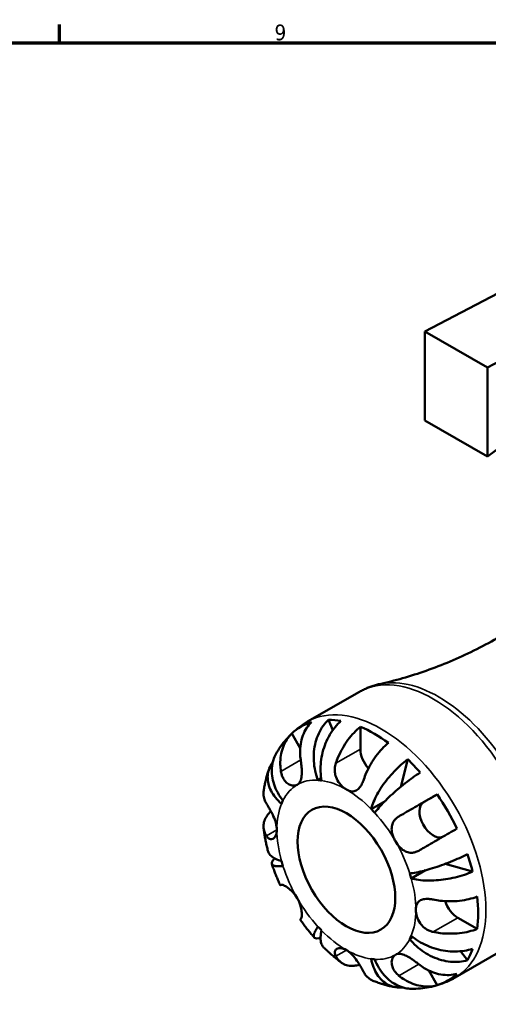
# Model space of a CAD drawing. Header units: millimetres. Extents: x 0 to 896, y 0 to 747.
# Tile 8 of 10: x 554 to 629, y 421 to 578. Entities that reach past the tile are written whole.
import ezdxf

# ---------------------------------------------------------------- set-up
doc = ezdxf.new("R2010")
doc.units = ezdxf.units.MM
for name, color, linetype, lineweight in [('Border (ISO)', 7, 'Continuous', 70), ('Visible (ISO)', 7, 'Continuous', 50), ('Visible Narrow (ISO)', 7, 'Continuous', 35)]:
    doc.layers.add(name, color=color, linetype=linetype, lineweight=lineweight)
doc.styles.add('Note Text (ISO)', font='tahoma.ttf')

# ---------------------------------------------------------------- blocks, each defined once
blk = doc.blocks.new('Borders Default Border')
at = {"layer": 'Border (ISO)'}
blk.add_line((560.67, 574), (560.67, 576.9), dxfattribs=at)
at = {"layer": 'Border (ISO)', "flags": 128}
blk.add_lwpolyline([(20, 20), (20, 574), (821, 574), (821, 20), (20, 20)], dxfattribs=at)
at = {"layer": 'Border (ISO)', "color": 232, "true_color": 0xca0064, "insert": (594.88, 574.35), "char_height": 2.5, "attachment_point": 7, "style": 'Note Text (ISO)'}
blk.add_mtext('9', dxfattribs=at)

msp = doc.modelspace()

# ---------------------------------------------------------------- linework, layer by layer
at = {"layer": 'Visible (ISO)'}
for p, q in [((638.74, 538.466), (618.799, 528.075)), ((628.769, 522.333), (648.71, 532.725)), ((618.799, 528.075), (618.799, 513.886)), ((618.799, 528.075), (628.769, 522.333)), ((648.71, 522.902), (628.769, 508.145)), ((628.769, 508.145), (628.769, 522.333)), ((618.799, 513.886), (628.769, 508.145)), ((600.16, 465.956), (608.43, 470.718)), ((604.14, 464.589), (603.479, 466.268)), ((598.973, 461.747), (597.635, 464.065)), ((608.546, 461.582), (608.546, 465.14)), ((614.959, 455.575), (616.084, 459.959)), ((601.805, 456.643), (602.318, 456.938)), ((610.258, 452.051), (612.47, 453.325)), ((618.586, 453.125), (620.762, 454.388)), ((616.641, 440.994), (618.897, 442.293)), ((626.4, 442.091), (622.017, 443.305)), ((627.127, 432.957), (624.049, 434.729)), ((616.403, 431.358), (616.917, 431.654)), ((623.614, 425.226), (631.885, 429.989)), ((625.579, 427.99), (624.448, 429.411)), ((620.762, 424.007), (619.412, 426.346))]:
    msp.add_line(p, q, dxfattribs=at)
for centre, major_axis, start_param, end_param in [((610.773, 444.95), (-11.648, 20.227), 6.1497497, 6.4204884), ((610.773, 444.95), (-11.648, 20.227), 5.8273241, 5.9575157), ((610.773, 444.95), (11.648, -20.227), 2.2227589, 2.4934975), ((610.773, 460.299), (-1.572, 2.73), 0.7873319, 1.9174887), ((610.773, 444.95), (11.648, -20.227), 1.9003333, 2.0305249), ((606.319, 442.384), (-7.797, 13.54), 5.8642562, 5.9205837), ((606.319, 442.384), (-7.797, 13.54), 0.3664691, 0.4227965), ((620.161, 450.397), (1.572, -2.73), 3.1435264, 6.218993), ((610.773, 444.95), (11.648, -20.227), 1.4373607, 1.7080994), ((606.319, 442.384), (7.797, -13.54), 1.9372654, 1.9935928), ((606.319, 442.384), (-7.797, 13.54), 1.1518672, 1.2081947), ((610.773, 444.95), (11.648, -20.227), 1.1149352, 1.2451267), ((606.319, 442.384), (7.797, -13.54), 1.1518672, 1.2081947), ((624.049, 437.305), (-1.572, 2.73), 1.2206938, 2.3581282), ((610.773, 444.95), (11.648, -20.227), 0.6519625, 0.9227012), ((606.319, 442.384), (-7.797, 13.54), 1.9372654, 1.9935928), ((606.319, 442.384), (7.797, -13.54), 0.3664691, 0.4227965), ((610.773, 444.95), (11.648, -20.227), 0.329537, 0.4597286), ((606.319, 442.384), (7.797, -13.54), 5.8642562, 5.9205837), ((610.773, 444.95), (11.648, -20.227), 6.1497497, 6.4204884)]:
    msp.add_ellipse(centre, major_axis=major_axis, ratio=0.5780931, start_param=start_param, end_param=end_param, dxfattribs=at)
msp.add_ellipse((606.319, 442.384), major_axis=(5.489, -9.532), ratio=0.5780931, dxfattribs=at)
for points, knots in [([(630.292, 479.24), (629.078, 478.541), (627.843, 477.88), (625.346, 476.641), (624.085, 476.064), (621.555, 474.998), (620.287, 474.51), (617.762, 473.623), (616.505, 473.225), (614.021, 472.517), (612.793, 472.207), (611.588, 471.94)], [5.49972085, 5.49972085, 5.49972085, 5.49972085, 5.53560012, 5.53560012, 5.57147939, 5.57147939, 5.60735866, 5.60735866, 5.64323793, 5.64323793, 5.6791172, 5.6791172, 5.6791172, 5.6791172]), ([(608.43, 470.718), (608.627, 470.832), (608.828, 470.939), (609.235, 471.141), (609.441, 471.235), (609.859, 471.412), (610.071, 471.493), (610.498, 471.643), (610.714, 471.712), (611.149, 471.836), (611.368, 471.891), (611.588, 471.94)], [5.49972085, 5.49972085, 5.49972085, 5.49972085, 5.53560012, 5.53560012, 5.57147939, 5.57147939, 5.60735866, 5.60735866, 5.64323793, 5.64323793, 5.6791172, 5.6791172, 5.6791172, 5.6791172]), ([(595.1, 460.783), (595.329, 461.191), (595.58, 461.592), (596.127, 462.376), (596.422, 462.757), (597.059, 463.493), (597.399, 463.847), (598.122, 464.52), (598.505, 464.838), (599.307, 465.431), (599.726, 465.706), (600.16, 465.956)], [5.16835026, 5.16835026, 5.16835026, 5.16835026, 5.23462438, 5.23462438, 5.3008985, 5.3008985, 5.36717262, 5.36717262, 5.43344673, 5.43344673, 5.49972085, 5.49972085, 5.49972085, 5.49972085]), ([(600.785, 465.893), (600.482, 465.599), (600.213, 465.265), (599.772, 464.587), (599.563, 464.179), (599.236, 463.309), (599.119, 462.845), (598.978, 461.965), (598.943, 461.467), (598.966, 460.596), (599.001, 460.227), (599.056, 459.875)], [0.14941001, 0.14941001, 0.14941001, 0.14941001, 0.29044502, 0.29044502, 0.43634177, 0.43634177, 0.58223851, 0.58223851, 0.72934673, 0.72934673, 0.83526259, 0.83526259, 0.83526259, 0.83526259]), ([(601.805, 456.643), (601.629, 457.089), (601.471, 457.595), (601.242, 458.634), (601.171, 459.165), (601.111, 460.139), (601.116, 460.672), (601.216, 461.717), (601.31, 462.231), (601.549, 463.138), (601.716, 463.616), (602.127, 464.512), (602.372, 464.93), (602.866, 465.625), (603.159, 465.968), (603.479, 466.268)], [3.5144729, 3.5144729, 3.5144729, 3.5144729, 3.6612661, 3.6612661, 3.8080592, 3.8080592, 3.9542414, 3.9542414, 4.1004235, 4.1004235, 4.2462411, 4.2462411, 4.3920588, 4.3920588, 4.5338831, 4.5338831, 4.5338831, 4.5338831]), ([(605.463, 466.075), (605.124, 465.777), (604.803, 465.438), (604.242, 464.749), (603.952, 464.335), (603.433, 463.45), (603.205, 462.978), (602.84, 462.082), (602.671, 461.576), (602.411, 460.546), (602.32, 460.022), (602.216, 459.064), (602.194, 458.541), (602.232, 457.522), (602.293, 457.025), (602.38, 456.587)], [0.1494026, 0.1494026, 0.1494026, 0.1494026, 0.291227, 0.291227, 0.4370446, 0.4370446, 0.5828622, 0.5828622, 0.7290444, 0.7290444, 0.8752265, 0.8752265, 1.0220197, 1.0220197, 1.1688128, 1.1688128, 1.1688128, 1.1688128]), ([(595.906, 458.047), (595.851, 458.399), (595.816, 458.768), (595.793, 459.639), (595.828, 460.137), (595.969, 461.017), (596.086, 461.481), (596.413, 462.351), (596.622, 462.759), (597.063, 463.437), (597.332, 463.771), (597.635, 464.065)], [3.89239507, 3.89239507, 3.89239507, 3.89239507, 3.99831093, 3.99831093, 4.14541915, 4.14541915, 4.2913159, 4.2913159, 4.43721264, 4.43721264, 4.57824766, 4.57824766, 4.57824766, 4.57824766]), ([(604.641, 459.333), (604.753, 459.67), (604.886, 460.022), (605.246, 460.856), (605.488, 461.334), (605.975, 462.18), (606.264, 462.627), (606.887, 463.469), (607.22, 463.865), (607.845, 464.525), (608.191, 464.851), (608.546, 465.14)], [3.89239507, 3.89239507, 3.89239507, 3.89239507, 3.99831093, 3.99831093, 4.14541915, 4.14541915, 4.2913159, 4.2913159, 4.43721264, 4.43721264, 4.57824766, 4.57824766, 4.57824766, 4.57824766]), ([(613.001, 462.575), (612.646, 462.286), (612.299, 461.959), (611.675, 461.299), (611.341, 460.904), (610.719, 460.062), (610.43, 459.615), (609.943, 458.769), (609.701, 458.29), (609.341, 457.457), (609.208, 457.104), (609.096, 456.768)], [0.14941001, 0.14941001, 0.14941001, 0.14941001, 0.29044502, 0.29044502, 0.43634177, 0.43634177, 0.58223851, 0.58223851, 0.72934673, 0.72934673, 0.83526259, 0.83526259, 0.83526259, 0.83526259]), ([(595.1, 460.783), (594.946, 460.506), (594.808, 460.198), (594.572, 459.47), (594.491, 459.042), (594.424, 458.235), (594.433, 457.781), (594.554, 456.864), (594.668, 456.4), (594.954, 455.557), (595.153, 455.1), (595.645, 454.214), (595.936, 453.785), (596.234, 453.41)], [0.32088898, 0.32088898, 0.32088898, 0.32088898, 0.43704458, 0.43704458, 0.5828622, 0.5828622, 0.72904437, 0.72904437, 0.87522653, 0.87522653, 1.02201966, 1.02201966, 1.1688128, 1.1688128, 1.1688128, 1.1688128]), ([(595.996, 452.883), (595.661, 453.176), (595.329, 453.516), (594.759, 454.227), (594.521, 454.599), (594.167, 455.291), (594.018, 455.676), (593.83, 456.445), (593.79, 456.83), (593.805, 457.523), (593.86, 457.894), (594.079, 458.606), (594.243, 458.947), (594.481, 459.315), (594.533, 459.39), (594.588, 459.464)], [3.51447292, 3.51447292, 3.51447292, 3.51447292, 3.66126606, 3.66126606, 3.80805919, 3.80805919, 3.95424136, 3.95424136, 4.10042352, 4.10042352, 4.24624114, 4.24624114, 4.39205877, 4.39205877, 4.42878238, 4.42878238, 4.42878238, 4.42878238]), ([(599.056, 459.875), (599.076, 459.746), (599.095, 459.614), (599.141, 459.268), (599.166, 459.052), (599.206, 458.614), (599.221, 458.394), (599.237, 457.883), (599.232, 457.603), (599.172, 457.009), (599.105, 456.719), (598.878, 456.227), (598.714, 456.037), (598.506, 455.916)], [-0.50766593, -0.50766593, -0.50766593, -0.50766593, -0.46718991, -0.46718991, -0.40200215, -0.40200215, -0.33506637, -0.33506637, -0.24300458, -0.24300458, -0.12488859, -0.12488859, 0, 0, 0, 0]), ([(606.319, 455.159), (606.142, 455.261), (605.965, 455.386), (605.605, 455.697), (605.424, 455.884), (605.018, 456.403), (604.816, 456.754), (604.584, 457.392), (604.521, 457.658), (604.472, 458.102), (604.467, 458.277), (604.483, 458.611), (604.503, 458.77), (604.561, 459.064), (604.597, 459.2), (604.641, 459.333)], [0, 0, 0, 0, 0.07514839, 0.07514839, 0.15775683, 0.15775683, 0.27887104, 0.27887104, 0.36056434, 0.36056434, 0.41315921, 0.41315921, 0.46174689, 0.46174689, 0.50485698, 0.50485698, 0.50485698, 0.50485698]), ([(610.258, 452.051), (610.344, 452.388), (610.473, 452.776), (610.805, 453.583), (611.008, 454.001), (611.432, 454.775), (611.691, 455.202), (612.264, 456.052), (612.579, 456.474), (613.187, 457.229), (613.536, 457.632), (614.264, 458.397), (614.641, 458.76), (615.333, 459.374), (615.709, 459.682), (616.084, 459.959)], [3.5144729, 3.5144729, 3.5144729, 3.5144729, 3.6612661, 3.6612661, 3.8080592, 3.8080592, 3.9542414, 3.9542414, 4.1004235, 4.1004235, 4.2462411, 4.2462411, 4.3920588, 4.3920588, 4.5338831, 4.5338831, 4.5338831, 4.5338831]), ([(593.154, 454.816), (593.188, 455.058), (593.225, 455.299), (593.311, 455.782), (593.358, 456.023), (593.463, 456.505), (593.52, 456.745), (593.646, 457.225), (593.714, 457.465), (593.861, 457.943), (593.941, 458.181), (594.026, 458.419)], [4.85845831, 4.85845831, 4.85845831, 4.85845831, 4.8954537, 4.8954537, 4.93244908, 4.93244908, 4.96944447, 4.96944447, 5.00643986, 5.00643986, 5.04343524, 5.04343524, 5.04343524, 5.04343524]), ([(598.506, 455.916), (598.396, 455.852), (598.275, 455.808), (598.005, 455.762), (597.857, 455.762), (597.484, 455.825), (597.258, 455.914), (596.84, 456.192), (596.652, 456.37), (596.374, 456.741), (596.273, 456.911), (596.104, 457.275), (596.037, 457.466), (595.952, 457.79), (595.926, 457.917), (595.906, 458.047)], [0, 0, 0, 0, 0.06608139, 0.06608139, 0.13667451, 0.13667451, 0.23873403, 0.23873403, 0.33457773, 0.33457773, 0.40157847, 0.40157847, 0.46685307, 0.46685307, 0.50745344, 0.50745344, 0.50745344, 0.50745344]), ([(618.068, 457.866), (617.674, 457.609), (617.269, 457.331), (616.511, 456.788), (616.089, 456.472), (615.254, 455.82), (614.842, 455.483), (614.109, 454.86), (613.72, 454.517), (612.986, 453.837), (612.641, 453.5), (612.053, 452.899), (611.756, 452.579), (611.234, 451.974), (611.008, 451.688), (610.833, 451.444)], [0.1494026, 0.1494026, 0.1494026, 0.1494026, 0.291227, 0.291227, 0.4370446, 0.4370446, 0.5828622, 0.5828622, 0.7290444, 0.7290444, 0.8752265, 0.8752265, 1.0220197, 1.0220197, 1.1688128, 1.1688128, 1.1688128, 1.1688128]), ([(609.096, 456.768), (609.092, 456.755), (609.088, 456.743), (609.026, 456.561), (608.963, 456.397), (608.833, 456.107), (608.768, 455.979), (608.616, 455.715), (608.527, 455.583), (608.27, 455.267), (608.094, 455.114), (607.677, 454.892), (607.436, 454.844), (606.903, 454.888), (606.613, 454.989), (606.319, 455.159)], [-0.51072287, -0.51072287, -0.51072287, -0.51072287, -0.50653573, -0.50653573, -0.4498196, -0.4498196, -0.40070764, -0.40070764, -0.34173664, -0.34173664, -0.24159774, -0.24159774, -0.12498377, -0.12498377, 0, 0, 0, 0]), ([(593.155, 454.816), (593.138, 454.689), (593.129, 454.565), (593.131, 454.163), (593.182, 453.854), (593.364, 453.335), (593.469, 453.121), (593.593, 452.921)], [0.51983785, 0.51983785, 0.51983785, 0.51983785, 0.58223851, 0.58223851, 0.72934673, 0.72934673, 0.83526259, 0.83526259, 0.83526259, 0.83526259]), ([(593.593, 452.921), (593.641, 452.843), (593.693, 452.758), (593.827, 452.537), (593.912, 452.394), (594.094, 452.079), (594.191, 451.907), (594.428, 451.47), (594.566, 451.2), (594.858, 450.563), (595, 450.199), (595.211, 449.457), (595.27, 449.087), (595.27, 448.747)], [-0.50816407, -0.50816407, -0.50816407, -0.50816407, -0.46460526, -0.46460526, -0.40154747, -0.40154747, -0.3356183, -0.3356183, -0.24286964, -0.24286964, -0.12490659, -0.12490659, 0, 0, 0, 0]), ([(614.681, 450.877), (614.959, 451.038), (615.261, 451.212), (616.004, 451.642), (616.454, 451.902), (617.287, 452.383), (617.747, 452.649), (618.665, 453.179), (619.123, 453.443), (619.931, 453.909), (620.355, 454.154), (620.762, 454.388)], [3.89239507, 3.89239507, 3.89239507, 3.89239507, 3.99831093, 3.99831093, 4.14541915, 4.14541915, 4.2913159, 4.2913159, 4.43721264, 4.43721264, 4.57824766, 4.57824766, 4.57824766, 4.57824766]), ([(593.593, 447.771), (593.469, 447.971), (593.364, 448.185), (593.182, 448.704), (593.131, 449.012), (593.129, 449.575), (593.175, 449.881), (593.379, 450.48), (593.537, 450.773), (593.877, 451.249), (594.075, 451.475), (594.308, 451.691)], [3.89239507, 3.89239507, 3.89239507, 3.89239507, 3.99831093, 3.99831093, 4.14541915, 4.14541915, 4.2913159, 4.2913159, 4.43721264, 4.43721264, 4.55920995, 4.55920995, 4.55920995, 4.55920995]), ([(614.131, 446.918), (614.021, 447.109), (613.923, 447.306), (613.748, 447.72), (613.675, 447.936), (613.543, 448.463), (613.508, 448.769), (613.54, 449.339), (613.601, 449.6), (613.784, 450.008), (613.88, 450.163), (614.111, 450.445), (614.243, 450.571), (614.482, 450.753), (614.579, 450.818), (614.681, 450.877)], [0, 0, 0, 0, 0.06608139, 0.06608139, 0.13667451, 0.13667451, 0.23873403, 0.23873403, 0.33457773, 0.33457773, 0.40157847, 0.40157847, 0.46685307, 0.46685307, 0.50745344, 0.50745344, 0.50745344, 0.50745344]), ([(593.84, 445.385), (593.778, 445.623), (593.72, 445.862), (593.609, 446.34), (593.556, 446.579), (593.457, 447.059), (593.411, 447.299), (593.325, 447.78), (593.285, 448.021), (593.213, 448.503), (593.179, 448.744), (593.15, 448.986)], [4.37438381, 4.37438381, 4.37438381, 4.37438381, 4.41160903, 4.41160903, 4.44883424, 4.44883424, 4.48605945, 4.48605945, 4.52328466, 4.52328466, 4.56050988, 4.56050988, 4.56050988, 4.56050988]), ([(595.27, 448.747), (595.27, 448.567), (595.254, 448.398), (595.188, 448.074), (595.137, 447.922), (594.956, 447.559), (594.799, 447.392), (594.498, 447.245), (594.366, 447.226), (594.14, 447.268), (594.047, 447.308), (593.868, 447.43), (593.783, 447.511), (593.665, 447.661), (593.628, 447.714), (593.593, 447.771)], [-2.17667965, -2.17667965, -2.17667965, -2.17667965, -2.11086653, -2.11086653, -2.04055216, -2.04055216, -1.91738302, -1.91738302, -1.82942275, -1.82942275, -1.76558177, -1.76558177, -1.70117883, -1.70117883, -1.66961913, -1.66961913, -1.66961913, -1.66961913]), ([(623.912, 448.932), (623.505, 448.698), (623.081, 448.453), (622.273, 447.987), (621.815, 447.723), (620.897, 447.193), (620.437, 446.927), (619.604, 446.446), (619.154, 446.186), (618.411, 445.756), (618.109, 445.582), (617.831, 445.421)], [0.14941001, 0.14941001, 0.14941001, 0.14941001, 0.29044502, 0.29044502, 0.43634177, 0.43634177, 0.58223851, 0.58223851, 0.72934673, 0.72934673, 0.83526259, 0.83526259, 0.83526259, 0.83526259]), ([(617.831, 445.421), (617.729, 445.362), (617.625, 445.31), (617.348, 445.194), (617.174, 445.142), (616.814, 445.082), (616.631, 445.076), (616.197, 445.12), (615.952, 445.192), (615.409, 445.456), (615.124, 445.673), (614.585, 446.224), (614.339, 446.558), (614.131, 446.918)], [-0.50766593, -0.50766593, -0.50766593, -0.50766593, -0.46718991, -0.46718991, -0.40200215, -0.40200215, -0.33506637, -0.33506637, -0.24300458, -0.24300458, -0.12488859, -0.12488859, 0, 0, 0, 0]), ([(593.84, 445.385), (593.861, 445.306), (593.888, 445.227), (594.018, 444.946), (594.167, 444.756), (594.521, 444.433), (594.759, 444.271), (595.329, 443.988), (595.661, 443.867), (595.996, 443.775)], [0.67393299, 0.67393299, 0.67393299, 0.67393299, 0.72904437, 0.72904437, 0.87522653, 0.87522653, 1.02201966, 1.02201966, 1.1688128, 1.1688128, 1.1688128, 1.1688128]), ([(596.234, 442.973), (595.936, 442.941), (595.645, 442.927), (595.154, 442.944), (594.955, 442.976), (594.669, 443.07), (594.555, 443.14), (594.433, 443.323), (594.424, 443.436), (594.49, 443.671), (594.571, 443.816), (594.761, 444.049), (594.831, 444.124), (594.908, 444.201)], [3.51447292, 3.51447292, 3.51447292, 3.51447292, 3.66111299, 3.66111299, 3.80775305, 3.80775305, 3.95378319, 3.95378319, 4.09981333, 4.09981333, 4.24578382, 4.24578382, 4.31147071, 4.31147071, 4.31147071, 4.31147071]), ([(616.403, 441.796), (616.701, 441.827), (617.061, 441.881), (617.845, 442.033), (618.27, 442.13), (619.084, 442.34), (619.547, 442.471), (620.503, 442.768), (620.995, 442.934), (621.901, 443.258), (622.398, 443.446), (623.38, 443.843), (623.865, 444.051), (624.715, 444.435), (625.158, 444.646), (625.579, 444.858)], [3.5144729, 3.5144729, 3.5144729, 3.5144729, 3.6612661, 3.6612661, 3.8080592, 3.8080592, 3.9542414, 3.9542414, 4.1004235, 4.1004235, 4.2462411, 4.2462411, 4.3920588, 4.3920588, 4.5338831, 4.5338831, 4.5338831, 4.5338831]), ([(595.803, 439.919), (595.701, 440.141), (595.601, 440.364), (595.406, 440.811), (595.311, 441.036), (595.126, 441.487), (595.036, 441.713), (594.861, 442.167), (594.776, 442.395), (594.612, 442.852), (594.532, 443.081), (594.455, 443.31)], [4.0834625, 4.0834625, 4.0834625, 4.0834625, 4.11988257, 4.11988257, 4.15630264, 4.15630264, 4.19272271, 4.19272271, 4.22914278, 4.22914278, 4.26556285, 4.26556285, 4.26556285, 4.26556285]), ([(626.4, 442.091), (625.972, 441.905), (625.517, 441.734), (624.639, 441.443), (624.136, 441.297), (623.11, 441.051), (622.586, 440.949), (621.629, 440.799), (621.106, 440.738), (620.084, 440.666), (619.584, 440.654), (618.703, 440.674), (618.239, 440.706), (617.376, 440.82), (616.976, 440.901), (616.641, 440.994)], [0.1494026, 0.1494026, 0.1494026, 0.1494026, 0.291227, 0.291227, 0.4370446, 0.4370446, 0.5828622, 0.5828622, 0.7290444, 0.7290444, 0.8752265, 0.8752265, 1.0220197, 1.0220197, 1.1688128, 1.1688128, 1.1688128, 1.1688128]), ([(595.939, 439.995), (595.924, 439.987), (595.911, 439.979), (595.828, 439.932), (595.793, 439.913), (595.816, 439.928), (595.851, 439.949), (595.906, 439.981)], [0.55692836, 0.55692836, 0.55692836, 0.55692836, 0.58223851, 0.58223851, 0.72934673, 0.72934673, 0.83526259, 0.83526259, 0.83526259, 0.83526259]), ([(595.906, 439.981), (595.926, 439.993), (595.952, 440), (596.037, 440.005), (596.104, 439.995), (596.273, 439.945), (596.373, 439.904), (596.645, 439.767), (596.825, 439.657), (597.267, 439.334), (597.53, 439.105), (598.05, 438.543), (598.298, 438.211), (598.506, 437.851)], [-0.50766593, -0.50766593, -0.50766593, -0.50766593, -0.46718991, -0.46718991, -0.40200215, -0.40200215, -0.33506637, -0.33506637, -0.24300458, -0.24300458, -0.12488859, -0.12488859, 0, 0, 0, 0]), ([(598.506, 437.851), (598.616, 437.66), (598.715, 437.463), (598.891, 437.05), (598.966, 436.835), (599.115, 436.318), (599.172, 436.024), (599.231, 435.507), (599.238, 435.285), (599.221, 434.973), (599.206, 434.864), (599.166, 434.692), (599.141, 434.628), (599.095, 434.557), (599.076, 434.537), (599.056, 434.525)], [0, 0, 0, 0, 0.06608139, 0.06608139, 0.13667451, 0.13667451, 0.23873403, 0.23873403, 0.33457773, 0.33457773, 0.40157847, 0.40157847, 0.46685307, 0.46685307, 0.50745344, 0.50745344, 0.50745344, 0.50745344]), ([(617.367, 436.022), (617.367, 436.201), (617.383, 436.371), (617.451, 436.696), (617.504, 436.849), (617.704, 437.223), (617.89, 437.406), (618.311, 437.622), (618.514, 437.682), (618.907, 437.737), (619.084, 437.745), (619.456, 437.734), (619.65, 437.715), (619.947, 437.669), (620.045, 437.652), (620.145, 437.631)], [-2.17667965, -2.17667965, -2.17667965, -2.17667965, -2.11086653, -2.11086653, -2.04055216, -2.04055216, -1.91738302, -1.91738302, -1.82942275, -1.82942275, -1.76558177, -1.76558177, -1.70117883, -1.70117883, -1.66961913, -1.66961913, -1.66961913, -1.66961913]), ([(620.145, 437.631), (620.492, 437.56), (620.864, 437.5), (621.765, 437.394), (622.3, 437.366), (623.277, 437.364), (623.808, 437.391), (624.849, 437.508), (625.358, 437.599), (626.243, 437.809), (626.699, 437.945), (627.127, 438.108)], [3.89239507, 3.89239507, 3.89239507, 3.89239507, 3.99831093, 3.99831093, 4.14541915, 4.14541915, 4.2913159, 4.2913159, 4.43721264, 4.43721264, 4.57824766, 4.57824766, 4.57824766, 4.57824766]), ([(620.145, 432.481), (620.008, 432.509), (619.873, 432.545), (619.547, 432.656), (619.359, 432.74), (618.991, 432.948), (618.813, 433.073), (618.415, 433.417), (618.211, 433.649), (617.818, 434.228), (617.654, 434.58), (617.424, 435.311), (617.367, 435.682), (617.367, 436.022)], [-0.50816407, -0.50816407, -0.50816407, -0.50816407, -0.46460526, -0.46460526, -0.40154747, -0.40154747, -0.3356183, -0.3356183, -0.24286964, -0.24286964, -0.12490659, -0.12490659, 0, 0, 0, 0]), ([(599.056, 434.525), (599.002, 434.493), (598.967, 434.473), (598.954, 434.464), (598.953, 434.464), (598.954, 434.463)], [3.89239571, 3.89239571, 3.89239571, 3.89239571, 3.99678019, 3.99678019, 4.02083649, 4.02083649, 4.02083649, 4.02083649]), ([(601.216, 431.601), (601.055, 431.783), (600.897, 431.966), (600.583, 432.337), (600.428, 432.524), (600.123, 432.902), (599.972, 433.093), (599.674, 433.479), (599.527, 433.673), (599.237, 434.066), (599.094, 434.264), (598.953, 434.463)], [3.58843604, 3.58843604, 3.58843604, 3.58843604, 3.62485554, 3.62485554, 3.66127503, 3.66127503, 3.69769452, 3.69769452, 3.73411401, 3.73411401, 3.77053351, 3.77053351, 3.77053351, 3.77053351]), ([(602.207, 431.537), (602.106, 431.511), (602.01, 431.49), (601.716, 431.444), (601.549, 431.447), (601.31, 431.51), (601.216, 431.575), (601.116, 431.775), (601.111, 431.91), (601.171, 432.208), (601.242, 432.398), (601.471, 432.834), (601.629, 433.081), (601.805, 433.324)], [0.37410228, 0.37410228, 0.37410228, 0.37410228, 0.43704458, 0.43704458, 0.5828622, 0.5828622, 0.72904437, 0.72904437, 0.87522653, 0.87522653, 1.02201966, 1.02201966, 1.1688128, 1.1688128, 1.1688128, 1.1688128]), ([(602.38, 432.718), (602.293, 432.381), (602.233, 432.032), (602.194, 431.395), (602.216, 431.107), (602.319, 430.637), (602.41, 430.411), (602.59, 430.155), (602.646, 430.09), (602.706, 430.031)], [3.51447292, 3.51447292, 3.51447292, 3.51447292, 3.66111299, 3.66111299, 3.80775305, 3.80775305, 3.95378319, 3.95378319, 4.01000415, 4.01000415, 4.01000415, 4.01000415]), ([(627.127, 432.957), (626.699, 432.795), (626.243, 432.658), (625.358, 432.448), (624.849, 432.358), (623.808, 432.24), (623.277, 432.213), (622.3, 432.215), (621.765, 432.244), (620.864, 432.349), (620.492, 432.409), (620.145, 432.481)], [0.14941001, 0.14941001, 0.14941001, 0.14941001, 0.29044502, 0.29044502, 0.43634177, 0.43634177, 0.58223851, 0.58223851, 0.72934673, 0.72934673, 0.83526259, 0.83526259, 0.83526259, 0.83526259]), ([(625.579, 427.99), (625.158, 427.864), (624.715, 427.782), (623.865, 427.703), (623.38, 427.7), (622.398, 427.793), (621.901, 427.888), (620.995, 428.136), (620.503, 428.311), (619.547, 428.748), (619.084, 429.01), (618.27, 429.549), (617.845, 429.877), (617.061, 430.594), (616.701, 430.984), (616.403, 431.358)], [0.1494026, 0.1494026, 0.1494026, 0.1494026, 0.291227, 0.291227, 0.4370446, 0.4370446, 0.5828622, 0.5828622, 0.7290444, 0.7290444, 0.8752265, 0.8752265, 1.0220197, 1.0220197, 1.1688128, 1.1688128, 1.1688128, 1.1688128]), ([(616.641, 431.886), (616.976, 431.593), (617.376, 431.292), (618.239, 430.75), (618.703, 430.508), (619.584, 430.119), (620.084, 429.936), (621.106, 429.647), (621.629, 429.54), (622.586, 429.408), (623.11, 429.369), (624.136, 429.375), (624.639, 429.419), (625.517, 429.559), (625.972, 429.667), (626.4, 429.811)], [3.5144729, 3.5144729, 3.5144729, 3.5144729, 3.6612661, 3.6612661, 3.8080592, 3.8080592, 3.9542414, 3.9542414, 4.1004235, 4.1004235, 4.2462411, 4.2462411, 4.3920588, 4.3920588, 4.5338831, 4.5338831, 4.5338831, 4.5338831]), ([(605.48, 427.634), (605.286, 427.781), (605.093, 427.93), (604.712, 428.234), (604.523, 428.389), (604.149, 428.703), (603.964, 428.863), (603.598, 429.189), (603.417, 429.354), (603.058, 429.689), (602.881, 429.859), (602.705, 430.031)], [3.29340955, 3.29340955, 3.29340955, 3.29340955, 3.33064253, 3.33064253, 3.36787552, 3.36787552, 3.40510851, 3.40510851, 3.4423415, 3.4423415, 3.47957449, 3.47957449, 3.47957449, 3.47957449]), ([(604.641, 428.634), (604.597, 428.716), (604.561, 428.797), (604.494, 428.991), (604.473, 429.101), (604.47, 429.315), (604.489, 429.416), (604.588, 429.633), (604.687, 429.736), (604.991, 429.897), (605.214, 429.934), (605.732, 429.879), (606.024, 429.78), (606.319, 429.61)], [-0.50816407, -0.50816407, -0.50816407, -0.50816407, -0.46460526, -0.46460526, -0.40154747, -0.40154747, -0.3356183, -0.3356183, -0.24286964, -0.24286964, -0.12490659, -0.12490659, 0, 0, 0, 0]), ([(606.319, 429.61), (606.474, 429.521), (606.628, 429.413), (606.943, 429.156), (607.102, 429.005), (607.526, 428.552), (607.776, 428.226), (608.173, 427.649), (608.326, 427.408), (608.57, 427.006), (608.665, 426.844), (608.841, 426.535), (608.922, 426.39), (609.03, 426.191), (609.064, 426.128), (609.096, 426.069)], [-2.17667965, -2.17667965, -2.17667965, -2.17667965, -2.11086653, -2.11086653, -2.04055216, -2.04055216, -1.91738302, -1.91738302, -1.82942275, -1.82942275, -1.76558177, -1.76558177, -1.70117883, -1.70117883, -1.66961913, -1.66961913, -1.66961913, -1.66961913]), ([(608.404, 427.279), (608.099, 427.186), (607.803, 427.128), (607.22, 427.073), (606.887, 427.084), (606.264, 427.209), (605.975, 427.323), (605.488, 427.609), (605.246, 427.808), (604.886, 428.228), (604.753, 428.426), (604.641, 428.634)], [0.16832476, 0.16832476, 0.16832476, 0.16832476, 0.29044502, 0.29044502, 0.43634177, 0.43634177, 0.58223851, 0.58223851, 0.72934673, 0.72934673, 0.83526259, 0.83526259, 0.83526259, 0.83526259]), ([(615.283, 423.657), (615.184, 423.645), (615.086, 423.637), (614.641, 423.616), (614.264, 423.646), (613.536, 423.814), (613.187, 423.953), (612.579, 424.288), (612.264, 424.516), (611.691, 425.066), (611.432, 425.388), (611.008, 426.043), (610.805, 426.435), (610.473, 427.286), (610.344, 427.744), (610.258, 428.181)], [0.25180623, 0.25180623, 0.25180623, 0.25180623, 0.29122695, 0.29122695, 0.43704458, 0.43704458, 0.5828622, 0.5828622, 0.72904437, 0.72904437, 0.87522653, 0.87522653, 1.02201966, 1.02201966, 1.1688128, 1.1688128, 1.1688128, 1.1688128]), ([(610.833, 428.126), (611.008, 427.68), (611.233, 427.213), (611.755, 426.345), (612.051, 425.943), (612.638, 425.273), (612.983, 424.943), (613.716, 424.377), (614.104, 424.142), (614.838, 423.794), (615.25, 423.649), (616.011, 423.485), (616.357, 423.449), (616.684, 423.446)], [3.51447292, 3.51447292, 3.51447292, 3.51447292, 3.66111299, 3.66111299, 3.80775305, 3.80775305, 3.95378319, 3.95378319, 4.09981333, 4.09981333, 4.24578382, 4.24578382, 4.36570546, 4.36570546, 4.36570546, 4.36570546]), ([(614.681, 425.527), (614.579, 425.609), (614.482, 425.696), (614.244, 425.931), (614.112, 426.085), (613.881, 426.414), (613.784, 426.586), (613.605, 427.003), (613.545, 427.247), (613.503, 427.781), (613.549, 428.06), (613.757, 428.54), (613.923, 428.732), (614.131, 428.853)], [-0.50766593, -0.50766593, -0.50766593, -0.50766593, -0.46718991, -0.46718991, -0.40200215, -0.40200215, -0.33506637, -0.33506637, -0.24300458, -0.24300458, -0.12488859, -0.12488859, 0, 0, 0, 0]), ([(614.131, 428.853), (614.241, 428.917), (614.363, 428.96), (614.634, 429.008), (614.784, 429.009), (615.174, 428.956), (615.422, 428.879), (615.931, 428.654), (616.187, 428.514), (616.631, 428.239), (616.814, 428.116), (617.173, 427.863), (617.348, 427.733), (617.625, 427.52), (617.729, 427.438), (617.831, 427.355)], [0, 0, 0, 0, 0.06608139, 0.06608139, 0.13667451, 0.13667451, 0.23873403, 0.23873403, 0.33457773, 0.33457773, 0.40157847, 0.40157847, 0.46685307, 0.46685307, 0.50745344, 0.50745344, 0.50745344, 0.50745344]), ([(617.831, 427.355), (618.106, 427.134), (618.403, 426.922), (619.139, 426.468), (619.587, 426.248), (620.42, 425.927), (620.882, 425.794), (621.803, 425.638), (622.263, 425.614), (623.075, 425.654), (623.503, 425.719), (623.912, 425.835)], [3.89239571, 3.89239571, 3.89239571, 3.89239571, 3.99678019, 3.99678019, 4.14338592, 4.14338592, 4.2897945, 4.2897945, 4.43620308, 4.43620308, 4.57822829, 4.57822829, 4.57822829, 4.57822829]), ([(609.096, 426.069), (609.206, 425.864), (609.338, 425.668), (609.693, 425.25), (609.934, 425.051), (610.287, 424.842), (610.406, 424.782), (610.533, 424.731)], [3.89239571, 3.89239571, 3.89239571, 3.89239571, 3.99678019, 3.99678019, 4.14338592, 4.14338592, 4.20966536, 4.20966536, 4.20966536, 4.20966536]), ([(614.094, 423.69), (613.845, 423.735), (613.598, 423.785), (613.11, 423.895), (612.868, 423.955), (612.389, 424.086), (612.151, 424.156), (611.681, 424.305), (611.448, 424.384), (610.987, 424.551), (610.759, 424.639), (610.533, 424.73)], [2.81059716, 2.81059716, 2.81059716, 2.81059716, 2.84759966, 2.84759966, 2.88460217, 2.88460217, 2.92160467, 2.92160467, 2.95860717, 2.95860717, 2.99560967, 2.99560967, 2.99560967, 2.99560967]), ([(620.762, 424.007), (620.355, 423.892), (619.931, 423.827), (619.123, 423.786), (618.665, 423.809), (617.747, 423.963), (617.287, 424.093), (616.454, 424.413), (616.004, 424.632), (615.261, 425.088), (614.959, 425.303), (614.681, 425.527)], [0.14941001, 0.14941001, 0.14941001, 0.14941001, 0.29044502, 0.29044502, 0.43634177, 0.43634177, 0.58223851, 0.58223851, 0.72934673, 0.72934673, 0.83526259, 0.83526259, 0.83526259, 0.83526259]), ([(623.614, 425.226), (623.186, 424.98), (622.743, 424.757), (621.839, 424.365), (621.377, 424.194), (620.444, 423.907), (619.973, 423.791), (619.028, 423.608), (618.555, 423.542), (617.615, 423.459), (617.147, 423.442), (616.684, 423.446)], [2.3581282, 2.3581282, 2.3581282, 2.3581282, 2.42361933, 2.42361933, 2.48911047, 2.48911047, 2.5546016, 2.5546016, 2.62009274, 2.62009274, 2.68558387, 2.68558387, 2.68558387, 2.68558387])]:
    msp.add_open_spline(points, degree=3, knots=knots, dxfattribs=at)
at = {"layer": 'Visible Narrow (ISO)'}
for p, q in [((604.641, 459.333), (608.546, 461.582)), ((595.906, 458.047), (599.058, 459.862)), ((614.681, 450.877), (618.586, 453.125)), ((593.593, 447.771), (595.27, 448.737)), ((620.145, 432.481), (624.049, 434.729)), ((604.641, 428.634), (606.327, 429.605)), ((614.681, 425.527), (617.841, 427.347))]:
    msp.add_line(p, q, dxfattribs=at)
for centre, major_axis, start_param, end_param in [((620.158, 450.354), (-11.727, 20.365), 3.1415927, 6.2831853), ((620.969, 450.821), (11.656, -20.241), 0.1793963, 2.9621963), ((611.887, 445.591), (-11.727, 20.365), 3.1415927, 6.2831853), ((606.319, 442.384), (-7.797, 13.54), 5.9205837, 6.285119), ((606.319, 442.384), (7.797, -13.54), 2.3581282, 2.7226636), ((606.319, 442.384), (-7.797, 13.54), 0.0019337, 0.3664691), ((606.319, 442.384), (7.797, -13.54), 1.9935928, 2.3581282), ((606.319, 442.384), (-7.797, 13.54), 0.4227965, 0.7873319), ((606.319, 442.384), (7.797, -13.54), 1.57273, 1.9372654), ((606.319, 442.384), (-7.797, 13.54), 0.7873319, 1.1518672), ((606.319, 442.384), (7.797, -13.54), 1.2081947, 1.57273), ((606.319, 442.384), (-7.797, 13.54), 1.2081947, 1.57273), ((606.319, 442.384), (7.797, -13.54), 0.7873319, 1.1518672), ((606.319, 442.384), (-7.797, 13.54), 1.57273, 1.9372654), ((606.319, 442.384), (7.797, -13.54), 0.4227965, 0.7873319), ((606.319, 442.384), (-7.797, 13.54), 1.9935928, 2.3581282), ((606.319, 442.384), (7.797, -13.54), 0.0019337, 0.3664691), ((606.319, 442.384), (-7.797, 13.54), 2.3581282, 2.7226636), ((606.319, 442.384), (7.797, -13.54), 5.9205837, 6.285119)]:
    msp.add_ellipse(centre, major_axis=major_axis, ratio=0.5780931, start_param=start_param, end_param=end_param, dxfattribs=at)

# ---------------------------------------------------------------- block references
msp.add_blockref('Borders Default Border', (0, 0))

doc.saveas('drawing.dxf')
